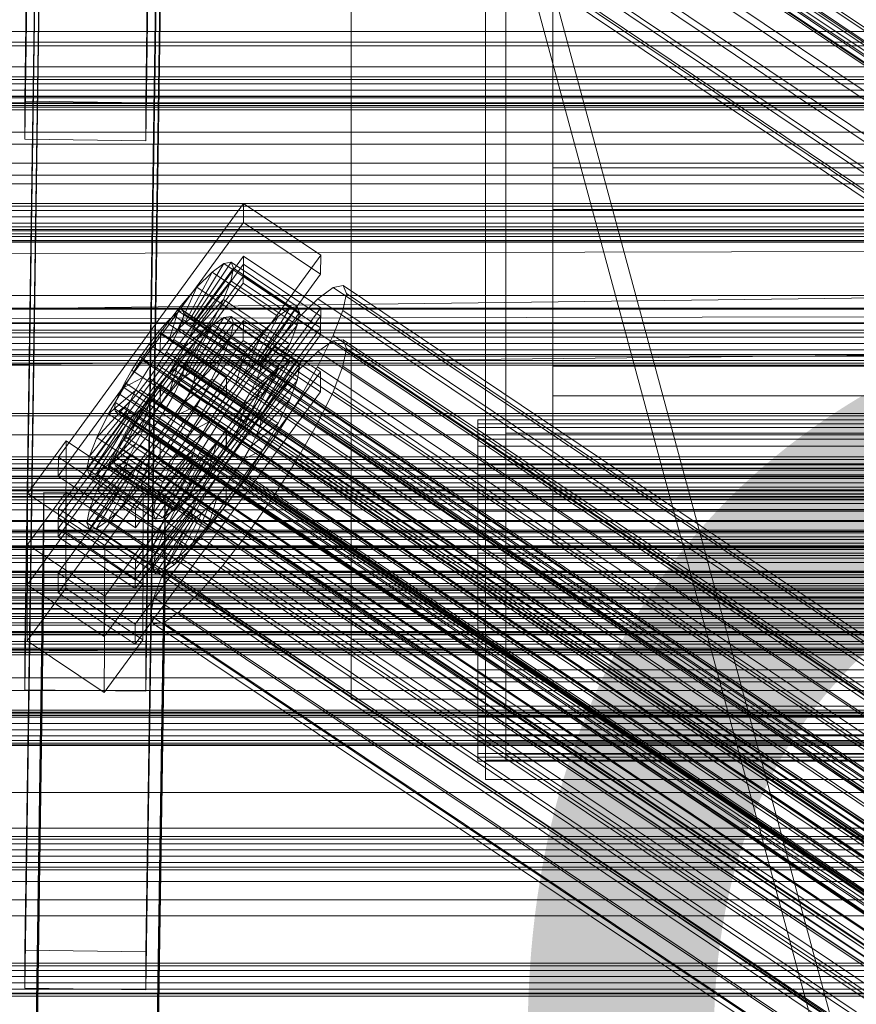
# Model space of a CAD drawing. Header units: millimetres. Extents: x -2233 to 65662, y -50530 to 6847.
# Tile 238 of 256: x -379 to -255, y -33329 to -33182. Entities that reach past the tile are written whole.
import ezdxf

# ---------------------------------------------------------------- set-up
doc = ezdxf.new("R2010")
doc.units = ezdxf.units.MM
for name, color, linetype, lineweight in [('COTAS_O', 1, 'Continuous', 0), ('frontal_briquetadora', 7, 'Continuous', 0), ('frontal_C01', 7, 'Continuous', 0), ('frontal_C02', 7, 'Continuous', 0), ('frontal_C03', 7, 'Continuous', 0), ('frontal_dosificador', 7, 'Continuous', 0), ('frontal_secador', 7, 'Continuous', 0)]:
    doc.layers.add(name, color=color, linetype=linetype, lineweight=lineweight)
doc.dimstyles.new('R19_100', dxfattribs={"dimtxt": 250, "dimasz": 150, "dimexe": 150, "dimexo": 80, "dimgap": 100, "dimtad": 1, "dimtih": 1, "dimtoh": 1, "dimdsep": 46, "dimcen": 0.09, "dimadec": 0, "dimazin": 0, "dimtfac": 1, "dimtdec": 4, "dimtofl": 0, "dimtmove": 0, "dimatfit": 3, "dimfxl": 1, "dimtolj": 1, "dimtzin": 0, "dimarcsym": 0})

# ---------------------------------------------------------------- blocks, each defined once
blk = doc.blocks.new('DIM_R32_42')
at = {"layer": 'COTAS_O'}
for p, q in [((-650, -33700), (50, -33700)), ((50, -33700), (5, -33850)), ((50, -34900), (50, -33700)), ((50, -33700), (95, -33850)), ((50, -34900), (5, -34750)), ((50, -34900), (95, -34750)), ((-650, -34900), (50, -34900))]:
    blk.add_line(p, q, dxfattribs=at)
blk.add_text('1200 O', height=250, rotation=90, dxfattribs=at).set_placement((-50, -34300))

msp = doc.modelspace()

# ---------------------------------------------------------------- linework, layer by layer
at = {"layer": 'frontal_briquetadora'}
for p, q in [((-170, -33670), (-305, -33170)), ((-167, -33670), (-302, -33170))]:
    msp.add_line(p, q, dxfattribs=at)
at = {"layer": 'frontal_C01'}
for p, q in [((-378.512, -33194.239), (-375.644, -32999.864)), ((-357.646, -33000.108), (-360.514, -33194.484)), ((-378.512, -33199.885), (-375.644, -33005.509)), ((-360.514, -33200.129), (-357.646, -33005.754)), ((-363.648, -33109.816), (-149.85, -33253.504)), ((-364.471, -33111.466), (-150.672, -33255.154)), ((-361.352, -33110.896), (-147.554, -33254.584)), ((-364.989, -33112.785), (-151.191, -33256.473)), ((-363.664, -33113.408), (-149.865, -33257.097)), ((-362.596, -33112.348), (-148.798, -33256.036)), ((-365.168, -33113.683), (-151.369, -33257.372)), ((-364.995, -33114.1), (-151.196, -33257.788)), ((-364.482, -33114.006), (-150.683, -33257.694)), ((-352.519, -33120.291), (-168.21, -33244.16)), ((-345.291, -33123.691), (-160.982, -33247.56)), ((-378.512, -33320.517), (-375.644, -33126.142)), ((-357.646, -33126.386), (-360.514, -33320.762)), ((-355.541, -33125.563), (-171.232, -33249.432)), ((-349.061, -33128.612), (-164.752, -33252.481)), ((-357.863, -33130.219), (-173.554, -33254.089)), ((-378.512, -33326.163), (-375.644, -33131.787)), ((-360.514, -33326.407), (-357.646, -33132.031)), ((-359.326, -33133.942), (-175.016, -33257.811)), ((-352.572, -33132.708), (-168.263, -33256.578)), ((-359.83, -33136.477), (-175.521, -33260.347)), ((-355.584, -33135.702), (-171.275, -33259.571)), ((-359.341, -33137.653), (-175.032, -33261.522)), ((-357.893, -33137.388), (-173.584, -33261.258)), ((-300, -33204.143), (-300, -33166.179)), ((-300, -33173.768), (-300, -33210.34)), ((-425, -33189.122), (425, -33189.122)), ((-360.514, -33194.484), (-378.512, -33194.239)), ((-378.512, -33194.239), (-378.512, -33199.885)), ((-360.514, -33200.129), (-360.514, -33194.484)), ((-378.512, -33199.885), (-360.514, -33200.129)), ((425, -33200.634), (-425, -33200.634)), ((425, -33203.46), (-425, -33203.46)), ((-300, -33233.648), (-300, -33204.143)), ((300, -33204.143), (-300, -33204.143)), ((-373.501, -33247.154), (-345.969, -33209.443)), ((-345.981, -33212.266), (-345.969, -33209.443)), ((-345.969, -33209.443), (-334.501, -33217.151)), ((-300, -33210.34), (-300, -33238.029)), ((300, -33210.34), (-300, -33210.34)), ((-345.981, -33212.266), (-373.513, -33249.977)), ((-334.513, -33219.973), (-345.981, -33212.266)), ((-425, -33214.972), (425, -33214.972)), ((-334.501, -33217.151), (-362.033, -33254.862)), ((-334.501, -33217.151), (-334.513, -33219.973)), ((-373.539, -33256.187), (-346.008, -33218.475)), ((-353.892, -33226.597), (-348.918, -33218.382)), ((-353.378, -33226.504), (-347.835, -33218.184)), ((-348.918, -33218.382), (-350.645, -33219.644)), ((-347.835, -33218.184), (-348.918, -33218.382)), ((-348.918, -33218.382), (-339.088, -33224.988)), ((-347.835, -33218.184), (-338.005, -33224.791)), ((-347.47, -33219.064), (-347.835, -33218.184)), ((-346.02, -33221.298), (-346.008, -33218.475)), ((-346.008, -33218.475), (-334.539, -33226.183)), ((-362.045, -33257.684), (-334.513, -33219.973)), ((-354.71, -33227.195), (-350.645, -33219.644)), ((-353.205, -33226.92), (-347.47, -33219.064)), ((-350.645, -33219.644), (-352.899, -33221.883)), ((-350.645, -33219.644), (-340.816, -33226.25)), ((-347.847, -33220.96), (-347.47, -33219.064)), ((-347.47, -33219.064), (-337.64, -33225.67)), ((-346.02, -33221.298), (-373.551, -33259.009)), ((-355.777, -33228.256), (-352.899, -33221.883)), ((-352.899, -33221.883), (-355.525, -33224.947)), ((-353.384, -33227.819), (-347.847, -33220.96)), ((-352.899, -33221.883), (-343.069, -33228.489)), ((-348.941, -33223.745), (-347.847, -33220.96)), ((-347.847, -33220.96), (-338.017, -33227.567)), ((-334.551, -33229.005), (-346.02, -33221.298)), ((-331.181, -33221.668), (-332.629, -33221.933)), ((-330.692, -33222.844), (-331.181, -33221.668)), ((-331.181, -33221.668), (-146.872, -33345.538)), ((-332.629, -33221.933), (-334.938, -33223.619)), ((-332.629, -33221.933), (-148.32, -33345.802)), ((-331.197, -33225.379), (-330.692, -33222.844)), ((-330.692, -33222.844), (-146.383, -33346.713)), ((-353.902, -33229.138), (-348.941, -33223.745)), ((-350.678, -33227.228), (-348.941, -33223.745)), ((-348.941, -33223.745), (-339.111, -33230.351)), ((-338.005, -33224.791), (-343.549, -33233.11)), ((-339.088, -33224.988), (-338.005, -33224.791)), ((-338.005, -33224.791), (-337.64, -33225.67)), ((-334.938, -33223.619), (-337.95, -33226.613)), ((-334.938, -33223.619), (-150.629, -33347.489)), ((-334.539, -33226.183), (-362.071, -33263.894)), ((-355.525, -33224.947), (-358.345, -33228.628)), ((-356.348, -33226.094), (-357.415, -33227.155)), ((-357.021, -33229.707), (-355.525, -33224.947)), ((-355.53, -33225.496), (-356.348, -33226.094)), ((-356.348, -33226.094), (-142.549, -33369.782)), ((-355.017, -33225.403), (-355.53, -33225.496)), ((-355.53, -33225.496), (-141.731, -33369.185)), ((-355.525, -33224.947), (-345.695, -33231.554)), ((-355.022, -33226.717), (-354.844, -33225.819)), ((-354.844, -33225.819), (-355.017, -33225.403)), ((-355.017, -33225.403), (-141.218, -33369.091)), ((-354.844, -33225.819), (-141.045, -33369.507)), ((-340.816, -33226.25), (-344.88, -33233.801)), ((-339.088, -33224.988), (-344.062, -33233.204)), ((-337.64, -33225.67), (-343.376, -33233.527)), ((-343.069, -33228.489), (-340.816, -33226.25)), ((-340.816, -33226.25), (-339.088, -33224.988)), ((-337.64, -33225.67), (-338.017, -33227.567)), ((-334.539, -33226.183), (-334.551, -33229.005)), ((-332.659, -33229.102), (-331.197, -33225.379)), ((-331.197, -33225.379), (-146.887, -33349.249)), ((-357.415, -33227.155), (-358.659, -33228.606)), ((-357.415, -33227.155), (-143.617, -33370.843)), ((-355.777, -33228.256), (-354.71, -33227.195)), ((-355.541, -33228.037), (-355.022, -33226.717)), ((-355.022, -33226.717), (-141.224, -33370.406)), ((-354.725, -33230.787), (-350.678, -33227.228)), ((-354.71, -33227.195), (-353.892, -33226.597)), ((-344.88, -33233.801), (-354.71, -33227.195)), ((-353.892, -33226.597), (-353.378, -33226.504)), ((-344.062, -33233.204), (-353.892, -33226.597)), ((-353.205, -33226.92), (-353.384, -33227.819)), ((-343.549, -33233.11), (-353.378, -33226.504)), ((-353.378, -33226.504), (-353.205, -33226.92)), ((-343.376, -33233.527), (-353.205, -33226.92)), ((-352.938, -33231.172), (-350.678, -33227.228)), ((-350.678, -33227.228), (-340.848, -33233.834)), ((-338.017, -33227.567), (-343.554, -33234.425)), ((-337.95, -33226.613), (-341.461, -33230.71)), ((-338.017, -33227.567), (-339.111, -33230.351)), ((-337.95, -33226.613), (-153.641, -33350.482)), ((-362.083, -33266.717), (-334.551, -33229.005)), ((-358.345, -33228.628), (-361.166, -33232.674)), ((-358.659, -33228.606), (-359.995, -33230.35)), ((-358.659, -33228.606), (-144.861, -33372.295)), ((-358.345, -33228.628), (-358.357, -33231.451)), ((-348.515, -33235.235), (-358.345, -33228.628)), ((-357.021, -33229.707), (-355.777, -33228.256)), ((-356.363, -33229.686), (-355.541, -33228.037)), ((-345.947, -33234.862), (-355.777, -33228.256)), ((-355.541, -33228.037), (-141.742, -33371.725)), ((-353.902, -33229.138), (-354.725, -33230.787)), ((-353.384, -33227.819), (-353.902, -33229.138)), ((-344.073, -33235.744), (-353.902, -33229.138)), ((-343.554, -33234.425), (-353.384, -33227.819)), ((-343.069, -33228.489), (-345.947, -33234.862)), ((-345.695, -33231.554), (-343.069, -33228.489)), ((-334.981, -33233.758), (-332.659, -33229.102)), ((-332.659, -33229.102), (-148.35, -33352.971)), ((-359.995, -33230.35), (-361.332, -33232.266)), ((-146.196, -33374.038), (-359.995, -33230.35)), ((-358.357, -33231.451), (-357.021, -33229.707)), ((-357.434, -33231.554), (-356.363, -33229.686)), ((-347.191, -33236.314), (-357.021, -33229.707)), ((-356.363, -33229.686), (-142.565, -33373.375)), ((-339.111, -33230.351), (-344.073, -33235.744)), ((-339.111, -33230.351), (-340.848, -33233.834)), ((-359.693, -33233.367), (-358.357, -33231.451)), ((-358.68, -33233.514), (-357.434, -33231.554)), ((-358.357, -33231.451), (-348.527, -33238.057)), ((-357.434, -33231.554), (-143.635, -33375.243)), ((-354.725, -33230.787), (-355.796, -33232.656)), ((-355.796, -33232.656), (-352.938, -33231.172)), ((-355.569, -33235.308), (-352.938, -33231.172)), ((-344.895, -33237.394), (-354.725, -33230.787)), ((-352.938, -33231.172), (-343.108, -33237.778)), ((-348.515, -33235.235), (-345.695, -33231.554)), ((-345.695, -33231.554), (-347.191, -33236.314)), ((-341.461, -33230.71), (-345.231, -33235.63)), ((-341.461, -33230.71), (-157.152, -33354.579)), ((-361.166, -33232.674), (-363.797, -33236.81)), ((-361.332, -33232.266), (-362.578, -33234.225)), ((-361.332, -33232.266), (-147.533, -33375.955)), ((-359.693, -33233.367), (-361.166, -33232.674)), ((-361.166, -33232.674), (-351.336, -33239.281)), ((-360.939, -33235.327), (-359.693, -33233.367)), ((-360.017, -33235.43), (-358.68, -33233.514)), ((-349.863, -33239.974), (-359.693, -33233.367)), ((-358.68, -33233.514), (-144.881, -33377.202)), ((-355.796, -33232.656), (-357.042, -33234.615)), ((-345.966, -33239.262), (-355.796, -33232.656)), ((-344.062, -33233.204), (-344.88, -33233.801)), ((-343.549, -33233.11), (-344.062, -33233.204)), ((-343.554, -33234.425), (-343.376, -33233.527)), ((-343.376, -33233.527), (-343.549, -33233.11)), ((-362.578, -33234.225), (-363.648, -33236.094)), ((-362.578, -33234.225), (-148.779, -33377.914)), ((-357.042, -33234.615), (-358.378, -33236.531)), ((-357.042, -33234.615), (-355.569, -33235.308)), ((-347.212, -33241.221), (-357.042, -33234.615)), ((-345.947, -33234.862), (-347.191, -33236.314)), ((-344.88, -33233.801), (-345.947, -33234.862)), ((-340.848, -33233.834), (-344.895, -33237.394)), ((-344.073, -33235.744), (-343.554, -33234.425)), ((-340.848, -33233.834), (-343.108, -33237.778)), ((-338.003, -33239.03), (-334.981, -33233.758)), ((-334.981, -33233.758), (-150.672, -33357.627)), ((-300, -33252.681), (-300, -33233.648)), ((300, -33233.648), (-300, -33233.648)), ((-363.648, -33236.094), (-364.471, -33237.743)), ((-360.939, -33235.327), (-363.797, -33236.81)), ((-363.648, -33236.094), (-149.85, -33379.782)), ((-362.01, -33237.195), (-360.939, -33235.327)), ((-361.352, -33237.174), (-360.017, -33235.43)), ((-351.109, -33241.933), (-360.939, -33235.327)), ((-360.017, -33235.43), (-146.218, -33379.119)), ((-358.378, -33236.531), (-359.714, -33238.275)), ((-358.39, -33239.354), (-355.569, -33235.308)), ((-358.378, -33236.531), (-358.39, -33239.354)), ((-348.548, -33243.138), (-358.378, -33236.531)), ((-355.569, -33235.308), (-345.739, -33241.914)), ((-351.336, -33239.281), (-348.515, -33235.235)), ((-345.231, -33235.63), (-349.002, -33241.039)), ((-348.527, -33238.057), (-348.515, -33235.235)), ((-347.191, -33236.314), (-348.527, -33238.057)), ((-160.922, -33359.5), (-345.231, -33235.63)), ((-344.895, -33237.394), (-344.073, -33235.744)), ((-363.797, -33236.81), (-366.057, -33240.754)), ((-362.01, -33237.195), (-366.057, -33240.754)), ((-364.471, -33237.743), (-364.989, -33239.062)), ((-364.471, -33237.743), (-150.672, -33381.432)), ((-363.797, -33236.81), (-353.967, -33243.417)), ((-362.833, -33238.844), (-362.01, -33237.195)), ((-362.596, -33238.625), (-361.352, -33237.174)), ((-352.18, -33243.801), (-362.01, -33237.195)), ((-361.352, -33237.174), (-147.554, -33380.862)), ((-345.966, -33239.262), (-344.895, -33237.394)), ((-343.108, -33237.778), (-345.966, -33239.262)), ((-343.108, -33237.778), (-345.739, -33241.914)), ((-362.833, -33238.844), (-367.794, -33244.237)), ((-364.989, -33239.062), (-365.168, -33239.961)), ((-364.989, -33239.062), (-151.191, -33382.751)), ((-363.664, -33239.686), (-362.596, -33238.625)), ((-363.351, -33240.163), (-362.833, -33238.844)), ((-353.003, -33245.451), (-362.833, -33238.844)), ((-362.596, -33238.625), (-148.798, -33382.314)), ((-359.714, -33238.275), (-361.21, -33243.035)), ((-361.21, -33243.035), (-358.39, -33239.354)), ((-359.714, -33238.275), (-360.958, -33239.726)), ((-349.884, -33244.881), (-359.714, -33238.275)), ((-358.39, -33239.354), (-348.56, -33245.96)), ((-353.967, -33243.417), (-351.336, -33239.281)), ((-351.336, -33239.281), (-349.863, -33239.974)), ((-348.527, -33238.057), (-349.863, -33239.974)), ((-347.212, -33241.221), (-345.966, -33239.262)), ((-341.52, -33244.56), (-338.003, -33239.03)), ((-338.003, -33239.03), (-153.694, -33362.9)), ((-300, -33238.029), (-300, -33254.949)), ((300, -33238.029), (-300, -33238.029)), ((-363.351, -33240.163), (-368.888, -33247.022)), ((-366.057, -33240.754), (-367.794, -33244.237)), ((-362.025, -33240.787), (-366.09, -33248.338)), ((-366.057, -33240.754), (-356.228, -33247.361)), ((-365.168, -33239.961), (-364.995, -33240.377)), ((-365.168, -33239.961), (-151.369, -33383.649)), ((-364.995, -33240.377), (-364.482, -33240.284)), ((-364.995, -33240.377), (-151.196, -33384.066)), ((-364.482, -33240.284), (-363.664, -33239.686)), ((-364.482, -33240.284), (-150.683, -33383.972)), ((-360.958, -33239.726), (-363.836, -33246.099)), ((-363.664, -33239.686), (-149.865, -33383.374)), ((-363.53, -33241.062), (-363.351, -33240.163)), ((-353.521, -33246.77), (-363.351, -33240.163)), ((-362.025, -33240.787), (-362.843, -33241.385)), ((-360.958, -33239.726), (-362.025, -33240.787)), ((-352.196, -33247.393), (-362.025, -33240.787)), ((-351.128, -33246.333), (-360.958, -33239.726)), ((-349.863, -33239.974), (-351.109, -33241.933)), ((-363.53, -33241.062), (-369.265, -33248.918)), ((-363.357, -33241.478), (-368.9, -33249.798)), ((-362.843, -33241.385), (-367.817, -33249.6)), ((-363.357, -33241.478), (-363.53, -33241.062)), ((-353.7, -33247.668), (-363.53, -33241.062)), ((-362.843, -33241.385), (-363.357, -33241.478)), ((-353.527, -33248.085), (-363.357, -33241.478)), ((-353.014, -33247.991), (-362.843, -33241.385)), ((-353.967, -33243.417), (-351.109, -33241.933)), ((-349.002, -33241.039), (-352.519, -33246.569)), ((-351.109, -33241.933), (-352.18, -33243.801)), ((-349.002, -33241.039), (-164.693, -33364.909)), ((-345.739, -33241.914), (-348.56, -33245.96)), ((-348.548, -33243.138), (-347.212, -33241.221)), ((-345.739, -33241.914), (-347.212, -33241.221)), ((-363.836, -33246.099), (-361.21, -33243.035)), ((-361.21, -33243.035), (-351.38, -33249.641)), ((-356.228, -33247.361), (-353.967, -33243.417)), ((-356.228, -33247.361), (-352.18, -33243.801)), ((-352.18, -33243.801), (-353.003, -33245.451)), ((-349.884, -33244.881), (-348.548, -33243.138)), ((-348.56, -33245.96), (-348.548, -33243.138)), ((-378.086, -33252.593), (-372.35, -33244.736)), ((-372.408, -33258.285), (-372.35, -33244.736)), ((-372.35, -33244.736), (-360.882, -33252.444)), ((-367.794, -33244.237), (-368.888, -33247.022)), ((-367.794, -33244.237), (-357.964, -33250.843)), ((-351.38, -33249.641), (-349.884, -33244.881)), ((-351.128, -33246.333), (-349.884, -33244.881)), ((-345.291, -33249.969), (-341.52, -33244.56)), ((-341.52, -33244.56), (-157.211, -33368.429)), ((-366.09, -33248.338), (-363.836, -33246.099)), ((-363.836, -33246.099), (-354.006, -33252.705)), ((-359.058, -33253.628), (-353.521, -33246.77)), ((-357.964, -33250.843), (-353.003, -33245.451)), ((-352.519, -33246.569), (-355.541, -33251.841)), ((-354.006, -33252.705), (-351.128, -33246.333)), ((-353.521, -33246.77), (-353.7, -33247.668)), ((-353.003, -33245.451), (-353.521, -33246.77)), ((-352.519, -33246.569), (-168.21, -33370.438)), ((-352.196, -33247.393), (-351.128, -33246.333)), ((-348.56, -33245.96), (-351.38, -33249.641)), ((-373.501, -33247.154), (-373.513, -33249.977)), ((-362.033, -33254.862), (-373.501, -33247.154)), ((-368.888, -33247.022), (-369.265, -33248.918)), ((-368.888, -33247.022), (-359.058, -33253.628)), ((-359.436, -33255.525), (-353.7, -33247.668)), ((-359.07, -33256.404), (-353.527, -33248.085)), ((-357.987, -33256.206), (-353.014, -33247.991)), ((-357.964, -33250.843), (-356.228, -33247.361)), ((-356.26, -33254.945), (-352.196, -33247.393)), ((-353.7, -33247.668), (-353.527, -33248.085)), ((-353.527, -33248.085), (-353.014, -33247.991)), ((-353.014, -33247.991), (-352.196, -33247.393)), ((-369.265, -33248.918), (-368.9, -33249.798)), ((-369.265, -33248.918), (-359.436, -33255.525)), ((-368.9, -33249.798), (-367.817, -33249.6)), ((-367.817, -33249.6), (-366.09, -33248.338)), ((-367.817, -33249.6), (-357.987, -33256.206)), ((-366.09, -33248.338), (-356.26, -33254.945)), ((-351.38, -33249.641), (-354.006, -33252.705)), ((-373.513, -33249.977), (-362.045, -33257.684)), ((-368.9, -33249.798), (-359.07, -33256.404)), ((-359.058, -33253.628), (-357.964, -33250.843)), ((-349.061, -33254.889), (-345.291, -33249.969)), ((-345.291, -33249.969), (-160.982, -33373.838)), ((-378.512, -33446.795), (-375.644, -33252.419)), ((-378.086, -33252.593), (-378.143, -33266.141)), ((-366.618, -33260.3), (-378.086, -33252.593)), ((-375.644, -33258.065), (-375.644, -33252.419)), ((-375.644, -33252.419), (-357.646, -33252.664)), ((-360.882, -33252.444), (-366.618, -33260.3)), ((-360.882, -33252.444), (-360.939, -33265.992)), ((-355.541, -33251.841), (-357.863, -33256.497)), ((-355.541, -33251.841), (-171.232, -33375.71)), ((-357.646, -33252.664), (-360.514, -33447.039)), ((-359.436, -33255.525), (-359.058, -33253.628)), ((-357.646, -33252.664), (-357.646, -33258.309)), ((-354.006, -33252.705), (-356.26, -33254.945)), ((-300, -33259.947), (-300, -33252.681)), ((300, -33252.681), (-300, -33252.681)), ((-362.045, -33257.684), (-362.033, -33254.862)), ((-359.07, -33256.404), (-359.436, -33255.525)), ((-356.26, -33254.945), (-357.987, -33256.206)), ((-352.572, -33258.986), (-349.061, -33254.889)), ((-349.061, -33254.889), (-164.752, -33378.759)), ((-300, -33254.949), (-300, -33259.947)), ((300, -33254.949), (-300, -33254.949)), ((-373.539, -33256.187), (-373.551, -33259.009)), ((-362.071, -33263.894), (-373.539, -33256.187)), ((-357.863, -33256.497), (-359.326, -33260.22)), ((-357.987, -33256.206), (-359.07, -33256.404)), ((-357.863, -33256.497), (-173.554, -33380.366)), ((-378.512, -33452.44), (-375.644, -33258.065)), ((-372.408, -33258.285), (-378.143, -33266.141)), ((-357.646, -33258.309), (-375.644, -33258.065)), ((-360.939, -33265.992), (-372.408, -33258.285)), ((-360.514, -33452.685), (-357.646, -33258.309)), ((-373.551, -33259.009), (-362.083, -33266.717)), ((-355.584, -33261.98), (-352.572, -33258.986)), ((-352.572, -33258.986), (-168.263, -33382.855)), ((300, -33259.947), (-300, -33259.947)), ((-366.675, -33273.849), (-366.618, -33260.3)), ((-359.326, -33260.22), (-359.83, -33262.755)), ((-359.326, -33260.22), (-175.016, -33384.089)), ((-359.83, -33262.755), (-359.341, -33263.931)), ((-359.83, -33262.755), (-175.521, -33386.624)), ((-357.893, -33263.666), (-355.584, -33261.98)), ((-355.584, -33261.98), (-171.275, -33385.849)), ((-362.083, -33266.717), (-362.071, -33263.894)), ((-359.341, -33263.931), (-357.893, -33263.666)), ((-359.341, -33263.931), (-175.032, -33387.8)), ((-357.893, -33263.666), (-173.584, -33387.535)), ((-378.143, -33266.141), (-366.675, -33273.849)), ((-366.675, -33273.849), (-360.939, -33265.992)), ((-425, -33315.399), (425, -33315.399)), ((-360.514, -33320.762), (-378.512, -33320.517)), ((-378.512, -33320.517), (-378.512, -33326.163)), ((-360.514, -33326.407), (-360.514, -33320.762)), ((425, -33326.911), (-425, -33326.911)), ((-378.512, -33326.163), (-360.514, -33326.407))]:
    msp.add_line(p, q, dxfattribs=at)
at = {"layer": 'frontal_C02'}
for p, q in [((-378.512, -33275.795), (-375.644, -33082.39)), ((-357.646, -33082.633), (-360.514, -33276.038)), ((-378.512, -33281.756), (-375.644, -33088.351)), ((-360.514, -33282), (-357.646, -33088.595)), ((-310, -33244.514), (-310, -33113.371)), ((-307, -33113.371), (-307, -33244.514)), ((-330, -33274.241), (-330, -33140.605)), ((-310, -33274.241), (-310, -33140.605)), ((-330, -33149.546), (-330, -33283.183)), ((-310, -33283.183), (-310, -33149.546)), ((-310, -33292.241), (-310, -33161.099)), ((-307, -33292.241), (-307, -33161.099)), ((-310, -33163.962), (-310, -33295.105)), ((450, -33194.595), (-450, -33194.595)), ((-450, -33206.517), (450, -33206.517)), ((-373.501, -33254.816), (-345.969, -33217.293)), ((-345.981, -33220.274), (-345.969, -33217.293)), ((-345.969, -33217.293), (-334.501, -33224.963)), ((-345.981, -33220.274), (-373.513, -33257.796)), ((-334.513, -33227.943), (-345.981, -33220.274)), ((-334.501, -33224.963), (-362.033, -33262.485)), ((-353.378, -33234.59), (-347.835, -33226.268)), ((-347.835, -33226.268), (-348.918, -33226.386)), ((-347.835, -33226.268), (-338.005, -33232.841)), ((-347.47, -33227.227), (-347.835, -33226.268)), ((-334.501, -33224.963), (-334.513, -33227.943)), ((-373.539, -33264.354), (-346.008, -33226.831)), ((-354.71, -33235.208), (-350.645, -33227.573)), ((-353.892, -33234.646), (-348.918, -33226.386)), ((-353.205, -33235.044), (-347.47, -33227.227)), ((-350.645, -33227.573), (-352.899, -33229.749)), ((-348.918, -33226.386), (-350.645, -33227.573)), ((-350.645, -33227.573), (-340.816, -33234.147)), ((-348.918, -33226.386), (-339.088, -33232.959)), ((-347.847, -33229.199), (-347.47, -33227.227)), ((-347.47, -33227.227), (-337.64, -33233.801)), ((-346.02, -33229.812), (-346.008, -33226.831)), ((-346.008, -33226.831), (-334.539, -33234.5)), ((-362.045, -33265.466), (-334.513, -33227.943)), ((-353.384, -33235.978), (-347.847, -33229.199)), ((-348.941, -33232.049), (-347.847, -33229.199)), ((-347.847, -33229.199), (-338.017, -33235.773)), ((-346.02, -33229.812), (-373.551, -33267.334)), ((-355.777, -33236.239), (-352.899, -33229.749)), ((-352.899, -33229.749), (-355.525, -33232.766)), ((-352.899, -33229.749), (-343.069, -33236.323)), ((-334.551, -33237.481), (-346.02, -33229.812)), ((-332.629, -33229.864), (-334.938, -33231.451)), ((-331.181, -33229.706), (-332.629, -33229.864)), ((-332.629, -33229.864), (-148.32, -33353.118)), ((-330.692, -33230.989), (-331.181, -33229.706)), ((-331.181, -33229.706), (-146.872, -33352.961)), ((-353.902, -33237.328), (-348.941, -33232.049)), ((-350.678, -33235.582), (-348.941, -33232.049)), ((-348.941, -33232.049), (-339.111, -33238.622)), ((-334.938, -33231.451), (-337.95, -33234.361)), ((-334.938, -33231.451), (-150.629, -33354.706)), ((-331.197, -33233.625), (-330.692, -33230.989)), ((-330.692, -33230.989), (-146.383, -33354.244)), ((-355.525, -33232.766), (-358.345, -33236.417)), ((-357.021, -33237.668), (-355.525, -33232.766)), ((-355.53, -33233.55), (-356.348, -33234.113)), ((-355.017, -33233.494), (-355.53, -33233.55)), ((-355.53, -33233.55), (-141.731, -33376.525)), ((-355.525, -33232.766), (-345.695, -33239.339)), ((-354.844, -33233.949), (-355.017, -33233.494)), ((-355.017, -33233.494), (-141.218, -33376.47)), ((-339.088, -33232.959), (-344.062, -33241.219)), ((-338.005, -33232.841), (-343.549, -33241.163)), ((-340.816, -33234.147), (-339.088, -33232.959)), ((-339.088, -33232.959), (-338.005, -33232.841)), ((-338.005, -33232.841), (-337.64, -33233.801)), ((-334.539, -33234.5), (-362.071, -33272.023)), ((-356.348, -33234.113), (-357.415, -33235.143)), ((-356.348, -33234.113), (-142.549, -33377.088)), ((-355.541, -33236.233), (-355.022, -33234.883)), ((-355.022, -33234.883), (-354.844, -33233.949)), ((-355.022, -33234.883), (-141.224, -33377.858)), ((-354.844, -33233.949), (-141.045, -33376.924)), ((-354.71, -33235.208), (-353.892, -33234.646)), ((-353.892, -33234.646), (-353.378, -33234.59)), ((-344.062, -33241.219), (-353.892, -33234.646)), ((-353.205, -33235.044), (-353.384, -33235.978)), ((-343.549, -33241.163), (-353.378, -33234.59)), ((-353.378, -33234.59), (-353.205, -33235.044)), ((-343.376, -33241.618), (-353.205, -33235.044)), ((-340.816, -33234.147), (-344.88, -33241.782)), ((-337.64, -33233.801), (-343.376, -33241.618)), ((-343.069, -33236.323), (-340.816, -33234.147)), ((-337.95, -33234.361), (-341.461, -33238.393)), ((-337.64, -33233.801), (-338.017, -33235.773)), ((-337.95, -33234.361), (-153.641, -33357.615)), ((-334.539, -33234.5), (-334.551, -33237.481)), ((-332.659, -33237.434), (-331.197, -33233.625)), ((-331.197, -33233.625), (-146.887, -33356.88)), ((-358.345, -33236.417), (-361.166, -33240.454)), ((-357.415, -33235.143), (-358.659, -33236.572)), ((-358.345, -33236.417), (-358.357, -33239.397)), ((-348.515, -33242.99), (-358.345, -33236.417)), ((-357.415, -33235.143), (-143.617, -33378.119)), ((-357.021, -33237.668), (-355.777, -33236.239)), ((-356.363, -33237.906), (-355.541, -33236.233)), ((-355.777, -33236.239), (-354.71, -33235.208)), ((-345.947, -33242.813), (-355.777, -33236.239)), ((-355.541, -33236.233), (-141.742, -33379.208)), ((-354.725, -33239.002), (-350.678, -33235.582)), ((-344.88, -33241.782), (-354.71, -33235.208)), ((-353.384, -33235.978), (-353.902, -33237.328)), ((-343.554, -33242.552), (-353.384, -33235.978)), ((-352.938, -33239.558), (-350.678, -33235.582)), ((-350.678, -33235.582), (-340.848, -33242.155)), ((-343.069, -33236.323), (-345.947, -33242.813)), ((-345.695, -33239.339), (-343.069, -33236.323)), ((-338.017, -33235.773), (-343.554, -33242.552)), ((-338.017, -33235.773), (-339.111, -33238.622)), ((-362.083, -33275.003), (-334.551, -33237.481)), ((-358.659, -33236.572), (-359.995, -33238.302)), ((-358.659, -33236.572), (-144.861, -33379.548)), ((-358.357, -33239.397), (-357.021, -33237.668)), ((-357.434, -33239.79), (-356.363, -33237.906)), ((-347.191, -33244.241), (-357.021, -33237.668)), ((-356.363, -33237.906), (-142.565, -33380.882)), ((-353.902, -33237.328), (-354.725, -33239.002)), ((-344.073, -33243.902), (-353.902, -33237.328)), ((-334.981, -33242.158), (-332.659, -33237.434)), ((-332.659, -33237.434), (-148.35, -33360.689)), ((-359.995, -33238.302), (-361.332, -33240.214)), ((-146.196, -33381.277), (-359.995, -33238.302)), ((-359.693, -33241.31), (-358.357, -33239.397)), ((-358.357, -33239.397), (-348.527, -33245.971)), ((-354.725, -33239.002), (-355.796, -33240.885)), ((-344.895, -33245.575), (-354.725, -33239.002)), ((-348.515, -33242.99), (-345.695, -33239.339)), ((-345.695, -33239.339), (-347.191, -33244.241)), ((-341.461, -33238.393), (-345.231, -33243.274)), ((-339.111, -33238.622), (-344.073, -33243.902)), ((-341.461, -33238.393), (-157.152, -33361.648)), ((-339.111, -33238.622), (-340.848, -33242.155)), ((-361.166, -33240.454), (-363.797, -33244.602)), ((-361.332, -33240.214), (-362.578, -33242.179)), ((-361.332, -33240.214), (-147.533, -33383.189)), ((-359.693, -33241.31), (-361.166, -33240.454)), ((-361.166, -33240.454), (-351.336, -33247.028)), ((-358.68, -33241.754), (-357.434, -33239.79)), ((-357.434, -33239.79), (-143.635, -33382.765)), ((-355.796, -33240.885), (-357.042, -33242.85)), ((-355.796, -33240.885), (-352.938, -33239.558)), ((-345.966, -33247.459), (-355.796, -33240.885)), ((-355.569, -33243.706), (-352.938, -33239.558)), ((-352.938, -33239.558), (-343.108, -33246.131)), ((-362.578, -33242.179), (-363.648, -33244.062)), ((-362.578, -33242.179), (-148.779, -33385.154)), ((-360.939, -33243.275), (-359.693, -33241.31)), ((-360.017, -33243.667), (-358.68, -33241.754)), ((-349.863, -33247.883), (-359.693, -33241.31)), ((-358.68, -33241.754), (-144.881, -33384.73)), ((-344.88, -33241.782), (-345.947, -33242.813)), ((-340.848, -33242.155), (-344.895, -33245.575)), ((-344.062, -33241.219), (-344.88, -33241.782)), ((-343.549, -33241.163), (-344.062, -33241.219)), ((-343.554, -33242.552), (-343.376, -33241.618)), ((-343.376, -33241.618), (-343.549, -33241.163)), ((-340.848, -33242.155), (-343.108, -33246.131)), ((-338.003, -33247.473), (-334.981, -33242.158)), ((-334.981, -33242.158), (-150.672, -33365.412)), ((-311.15, -33242.755), (-311.15, -33241.621)), ((-311.15, -33241.621), (-311.15, -33242.218)), ((-311.15, -33241.621), (311.15, -33241.621)), ((-311.15, -33242.218), (-311.15, -33244.503)), ((-311.15, -33242.218), (311.15, -33242.218)), ((-360.939, -33243.275), (-363.797, -33244.602)), ((-362.01, -33245.158), (-360.939, -33243.275)), ((-361.352, -33245.396), (-360.017, -33243.667)), ((-351.109, -33249.848), (-360.939, -33243.275)), ((-360.017, -33243.667), (-146.218, -33386.642)), ((-358.39, -33247.743), (-355.569, -33243.706)), ((-357.042, -33242.85), (-358.378, -33244.762)), ((-357.042, -33242.85), (-355.569, -33243.706)), ((-347.212, -33249.424), (-357.042, -33242.85)), ((-355.569, -33243.706), (-345.739, -33250.279)), ((-351.336, -33247.028), (-348.515, -33242.99)), ((-345.231, -33243.274), (-349.002, -33248.671)), ((-348.527, -33245.971), (-348.515, -33242.99)), ((-345.947, -33242.813), (-347.191, -33244.241)), ((-160.922, -33366.529), (-345.231, -33243.274)), ((-344.073, -33243.902), (-343.554, -33242.552)), ((-311.15, -33245.54), (-311.15, -33242.755)), ((-311.15, -33242.755), (311.15, -33242.755)), ((-307, -33244.514), (-307, -33243.62)), ((-307, -33243.62), (307, -33243.62)), ((-307, -33291.347), (-307, -33243.62)), ((-363.797, -33244.602), (-366.057, -33248.578)), ((-362.01, -33245.158), (-366.057, -33248.578)), ((-363.648, -33244.062), (-364.471, -33245.736)), ((-363.797, -33244.602), (-353.967, -33251.175)), ((-363.648, -33244.062), (-149.85, -33387.038)), ((-362.833, -33246.832), (-362.01, -33245.158)), ((-352.18, -33251.731), (-362.01, -33245.158)), ((-358.378, -33244.762), (-359.714, -33246.492)), ((-358.378, -33244.762), (-358.39, -33247.743)), ((-348.548, -33251.336), (-358.378, -33244.762)), ((-347.191, -33244.241), (-348.527, -33245.971)), ((-344.895, -33245.575), (-344.073, -33243.902)), ((-311.15, -33244.503), (-311.15, -33248.321)), ((-311.15, -33244.503), (311.15, -33244.503)), ((-307, -33244.514), (-310, -33244.514)), ((-310, -33244.514), (-310, -33292.241)), ((-307, -33292.241), (-307, -33244.514)), ((307, -33244.514), (-307, -33244.514)), ((-364.471, -33245.736), (-364.989, -33247.086)), ((-364.471, -33245.736), (-150.672, -33388.711)), ((-362.596, -33246.825), (-361.352, -33245.396)), ((-361.352, -33245.396), (-147.554, -33388.372)), ((-359.714, -33246.492), (-361.21, -33251.394)), ((-359.714, -33246.492), (-360.958, -33247.921)), ((-349.884, -33253.065), (-359.714, -33246.492)), ((-348.527, -33245.971), (-349.863, -33247.883)), ((-345.966, -33247.459), (-344.895, -33245.575)), ((-343.108, -33246.131), (-345.966, -33247.459)), ((-343.108, -33246.131), (-345.739, -33250.279)), ((-311.15, -33249.788), (-311.15, -33245.54)), ((-311.15, -33245.54), (311.15, -33245.54)), ((-363.351, -33248.181), (-368.888, -33254.961)), ((-362.833, -33246.832), (-367.794, -33252.111)), ((-364.989, -33247.086), (-365.168, -33248.02)), ((-365.168, -33248.02), (-364.995, -33248.474)), ((-365.168, -33248.02), (-151.369, -33390.995)), ((-364.989, -33247.086), (-151.191, -33390.061)), ((-364.482, -33248.418), (-363.664, -33247.856)), ((-360.958, -33247.921), (-363.836, -33254.41)), ((-363.664, -33247.856), (-362.596, -33246.825)), ((-363.664, -33247.856), (-149.865, -33390.831)), ((-363.53, -33249.115), (-363.351, -33248.181)), ((-363.351, -33248.181), (-362.833, -33246.832)), ((-353.521, -33254.755), (-363.351, -33248.181)), ((-353.003, -33253.405), (-362.833, -33246.832)), ((-362.596, -33246.825), (-148.798, -33389.8)), ((-360.958, -33247.921), (-362.025, -33248.951)), ((-361.21, -33251.394), (-358.39, -33247.743)), ((-351.128, -33254.494), (-360.958, -33247.921)), ((-358.39, -33247.743), (-348.56, -33254.316)), ((-353.967, -33251.175), (-351.336, -33247.028)), ((-351.336, -33247.028), (-349.863, -33247.883)), ((-349.863, -33247.883), (-351.109, -33249.848)), ((-347.212, -33249.424), (-345.966, -33247.459)), ((-341.52, -33253.018), (-338.003, -33247.473)), ((-338.003, -33247.473), (-153.694, -33370.728)), ((-363.53, -33249.115), (-369.265, -33256.933)), ((-363.357, -33249.57), (-368.9, -33257.892)), ((-362.843, -33249.514), (-367.817, -33257.774)), ((-366.057, -33248.578), (-367.794, -33252.111)), ((-362.025, -33248.951), (-366.09, -33256.587)), ((-366.057, -33248.578), (-356.228, -33255.152)), ((-364.995, -33248.474), (-364.482, -33248.418)), ((-364.995, -33248.474), (-151.196, -33391.45)), ((-364.482, -33248.418), (-150.683, -33391.394)), ((-363.357, -33249.57), (-363.53, -33249.115)), ((-353.7, -33255.689), (-363.53, -33249.115)), ((-362.843, -33249.514), (-363.357, -33249.57)), ((-353.527, -33256.143), (-363.357, -33249.57)), ((-362.025, -33248.951), (-362.843, -33249.514)), ((-353.014, -33256.088), (-362.843, -33249.514)), ((-352.196, -33255.525), (-362.025, -33248.951)), ((-349.002, -33248.671), (-352.519, -33254.216)), ((-349.002, -33248.671), (-164.693, -33371.926)), ((-348.548, -33251.336), (-347.212, -33249.424)), ((-345.739, -33250.279), (-347.212, -33249.424)), ((-311.15, -33248.321), (-311.15, -33253.412)), ((-311.15, -33248.321), (311.15, -33248.321)), ((-356.228, -33255.152), (-353.967, -33251.175)), ((-353.967, -33251.175), (-351.109, -33249.848)), ((-351.109, -33249.848), (-352.18, -33251.731)), ((-345.739, -33250.279), (-348.56, -33254.316)), ((-311.15, -33255.209), (-311.15, -33249.788)), ((-311.15, -33249.788), (311.15, -33249.788)), ((-378.086, -33260.176), (-372.35, -33252.358)), ((-372.408, -33266.665), (-372.35, -33252.358)), ((-372.35, -33252.358), (-360.882, -33260.028)), ((-367.794, -33252.111), (-368.888, -33254.961)), ((-367.794, -33252.111), (-357.964, -33258.685)), ((-363.836, -33254.41), (-361.21, -33251.394)), ((-361.21, -33251.394), (-351.38, -33257.968)), ((-356.228, -33255.152), (-352.18, -33251.731)), ((-352.18, -33251.731), (-353.003, -33253.405)), ((-349.884, -33253.065), (-348.548, -33251.336)), ((-348.56, -33254.316), (-348.548, -33251.336)), ((-357.964, -33258.685), (-353.003, -33253.405)), ((-353.003, -33253.405), (-353.521, -33254.755)), ((-351.38, -33257.968), (-349.884, -33253.065)), ((-351.128, -33254.494), (-349.884, -33253.065)), ((-345.291, -33258.415), (-341.52, -33253.018)), ((-341.52, -33253.018), (-157.211, -33376.273)), ((-311.15, -33253.412), (-311.15, -33259.43)), ((-311.15, -33253.412), (311.15, -33253.412)), ((-373.501, -33254.816), (-373.513, -33257.796)), ((-362.033, -33262.485), (-373.501, -33254.816)), ((-368.888, -33254.961), (-369.265, -33256.933)), ((-368.888, -33254.961), (-359.058, -33261.534)), ((-366.09, -33256.587), (-363.836, -33254.41)), ((-363.836, -33254.41), (-354.006, -33260.984)), ((-359.058, -33261.534), (-353.521, -33254.755)), ((-357.964, -33258.685), (-356.228, -33255.152)), ((-356.26, -33263.16), (-352.196, -33255.525)), ((-352.519, -33254.216), (-355.541, -33259.532)), ((-354.006, -33260.984), (-351.128, -33254.494)), ((-353.521, -33254.755), (-353.7, -33255.689)), ((-353.014, -33256.088), (-352.196, -33255.525)), ((-352.519, -33254.216), (-168.21, -33377.471)), ((-352.196, -33255.525), (-351.128, -33254.494)), ((-348.56, -33254.316), (-351.38, -33257.968)), ((-311.15, -33261.434), (-311.15, -33255.209)), ((-311.15, -33255.209), (311.15, -33255.209)), ((-369.265, -33256.933), (-368.9, -33257.892)), ((-369.265, -33256.933), (-359.436, -33263.506)), ((-367.817, -33257.774), (-366.09, -33256.587)), ((-366.09, -33256.587), (-356.26, -33263.16)), ((-359.436, -33263.506), (-353.7, -33255.689)), ((-359.07, -33264.466), (-353.527, -33256.143)), ((-357.987, -33264.348), (-353.014, -33256.088)), ((-353.7, -33255.689), (-353.527, -33256.143)), ((-353.527, -33256.143), (-353.014, -33256.088)), ((-440, -33258.008), (440, -33258.008)), ((-440, -33258.219), (440, -33258.219)), ((-440, -33258.409), (440, -33258.409)), ((-373.513, -33257.796), (-362.045, -33265.466)), ((-368.9, -33257.892), (-367.817, -33257.774)), ((-368.9, -33257.892), (-359.07, -33264.466)), ((-367.817, -33257.774), (-357.987, -33264.348)), ((-351.38, -33257.968), (-354.006, -33260.984)), ((-349.061, -33263.296), (-345.291, -33258.415)), ((-345.291, -33258.415), (-160.982, -33381.67)), ((-440, -33259.029), (440, -33259.029)), ((-440, -33259.396), (440, -33259.396)), ((-359.058, -33261.534), (-357.964, -33258.685)), ((-355.541, -33259.532), (-357.863, -33264.255)), ((-355.541, -33259.532), (-171.232, -33382.786)), ((-311.15, -33259.43), (-311.15, -33265.963)), ((311.15, -33259.43), (-311.15, -33259.43)), ((-440, -33260.382), (440, -33260.382)), ((-440, -33260.901), (440, -33260.901)), ((-378.512, -33453.649), (-375.644, -33260.244)), ((-378.086, -33260.176), (-378.143, -33274.482)), ((-366.618, -33267.845), (-378.086, -33260.176)), ((-375.644, -33266.205), (-375.644, -33260.244)), ((-375.644, -33260.244), (-357.646, -33260.487)), ((-360.882, -33260.028), (-366.618, -33267.845)), ((-360.882, -33260.028), (-360.939, -33274.334)), ((-357.646, -33260.487), (-360.514, -33453.892)), ((-357.646, -33260.487), (-357.646, -33266.448)), ((-354.006, -33260.984), (-356.26, -33263.16)), ((-311.15, -33268.038), (-311.15, -33261.434)), ((-311.15, -33261.434), (311.15, -33261.434)), ((-440, -33262.186), (440, -33262.186)), ((-440, -33262.822), (440, -33262.822)), ((-362.045, -33265.466), (-362.033, -33262.485)), ((-359.436, -33263.506), (-359.058, -33261.534)), ((440, -33264.318), (-440, -33264.318)), ((-373.539, -33264.354), (-373.551, -33267.334)), ((-362.071, -33272.023), (-373.539, -33264.354)), ((-359.07, -33264.466), (-359.436, -33263.506)), ((-357.863, -33264.255), (-359.326, -33268.064)), ((-357.987, -33264.348), (-359.07, -33264.466)), ((-356.26, -33263.16), (-357.987, -33264.348)), ((-357.863, -33264.255), (-173.554, -33387.509)), ((-352.572, -33267.329), (-349.061, -33263.296)), ((-349.061, -33263.296), (-164.752, -33386.551)), ((-440, -33265.028), (440, -33265.028)), ((-440, -33266.633), (440, -33266.633)), ((-378.512, -33459.61), (-375.644, -33266.205)), ((-372.408, -33266.665), (-378.143, -33274.482)), ((-357.646, -33266.448), (-375.644, -33266.205)), ((-360.939, -33274.334), (-372.408, -33266.665)), ((-360.514, -33459.853), (-357.646, -33266.448)), ((-311.15, -33265.963), (-311.15, -33272.567)), ((-311.15, -33265.963), (311.15, -33265.963)), ((-440, -33267.368), (440, -33267.368)), ((-373.551, -33267.334), (-362.083, -33275.003)), ((-366.675, -33282.151), (-366.618, -33267.845)), ((-359.326, -33268.064), (-359.83, -33270.7)), ((-359.326, -33268.064), (-175.016, -33391.319)), ((-355.584, -33270.238), (-352.572, -33267.329)), ((-352.572, -33267.329), (-168.263, -33390.583)), ((-311.15, -33274.571), (-311.15, -33268.038)), ((-311.15, -33268.038), (311.15, -33268.038)), ((-440, -33268.973), (440, -33268.973)), ((-440, -33269.683), (440, -33269.683)), ((-440, -33271.178), (440, -33271.178)), ((-425, -33270.442), (425, -33270.442)), ((-359.83, -33270.7), (-359.341, -33271.983)), ((-359.83, -33270.7), (-175.521, -33393.955)), ((-357.893, -33271.825), (-355.584, -33270.238)), ((-355.584, -33270.238), (-171.275, -33393.492)), ((-440, -33271.815), (440, -33271.815)), ((-440, -33273.099), (440, -33273.099)), ((-362.083, -33275.003), (-362.071, -33272.023)), ((-359.341, -33271.983), (-357.893, -33271.825)), ((-359.341, -33271.983), (-175.032, -33395.238)), ((-357.893, -33271.825), (-173.584, -33395.08)), ((-311.15, -33272.567), (-311.15, -33278.791)), ((-311.15, -33272.567), (311.15, -33272.567)), ((-440, -33273.619), (440, -33273.619)), ((-440, -33274.604), (440, -33274.604)), ((-378.143, -33274.482), (-366.675, -33282.151)), ((-366.675, -33282.151), (-360.939, -33274.334)), ((-310, -33274.241), (-330, -33274.241)), ((-330, -33274.241), (-330, -33283.183)), ((-311.15, -33280.588), (-311.15, -33274.571)), ((-311.15, -33274.571), (311.15, -33274.571)), ((-310, -33283.183), (-310, -33274.241)), ((-440, -33274.972), (440, -33274.972)), ((-440, -33275.591), (440, -33275.591)), ((-440, -33275.781), (440, -33275.781)), ((-440, -33275.993), (440, -33275.993)), ((-360.514, -33276.038), (-378.512, -33275.795)), ((-378.512, -33275.795), (-378.512, -33281.756)), ((-360.514, -33282), (-360.514, -33276.038)), ((-311.15, -33278.791), (-311.15, -33284.212)), ((-311.15, -33278.791), (311.15, -33278.791)), ((425, -33281.896), (-425, -33281.896)), ((-378.512, -33281.756), (-360.514, -33282)), ((-311.15, -33285.679), (-311.15, -33280.588)), ((-311.15, -33280.588), (311.15, -33280.588)), ((-330, -33283.183), (-310, -33283.183)), ((-311.15, -33284.212), (-311.15, -33288.46)), ((-311.15, -33284.212), (311.15, -33284.212)), ((425, -33285.583), (-425, -33285.583)), ((-311.15, -33289.498), (-311.15, -33285.679)), ((-311.15, -33285.679), (311.15, -33285.679)), ((-311.15, -33288.46), (-311.15, -33291.246)), ((-311.15, -33288.46), (311.15, -33288.46)), ((-311.15, -33291.783), (-311.15, -33289.498)), ((-311.15, -33289.498), (311.15, -33289.498)), ((-311.15, -33291.246), (-311.15, -33292.379)), ((-311.15, -33291.246), (311.15, -33291.246)), ((-311.15, -33292.379), (-311.15, -33291.783)), ((-311.15, -33291.783), (311.15, -33291.783)), ((307, -33291.347), (-307, -33291.347)), ((-307, -33291.347), (-307, -33292.241)), ((-311.15, -33292.379), (311.15, -33292.379)), ((310, -33292.241), (-310, -33292.241)), ((-310, -33292.241), (-310, -33295.105)), ((-310, -33292.241), (-307, -33292.241)), ((-307, -33292.241), (307, -33292.241)), ((-310, -33295.105), (310, -33295.105)), ((-425, -33297.037), (425, -33297.037))]:
    msp.add_line(p, q, dxfattribs=at)
at = {"layer": 'frontal_C03'}
for p, q in [((1250, -33190.61), (-1250, -33190.61)), ((1250, -33190.996), (-1250, -33190.996)), ((1250, -33191.662), (-1250, -33191.662)), ((-1250, -33192.595), (1250, -33192.595)), ((1250, -33193.536), (-1250, -33193.536)), ((1250, -33194.469), (-1250, -33194.469)), ((1250, -33195.135), (-1250, -33195.135)), ((1250, -33195.521), (-1250, -33195.521)), ((1250, -33209.444), (-1250, -33209.444)), ((1250, -33209.83), (-1250, -33209.83)), ((1250, -33210.496), (-1250, -33210.496)), ((-1250, -33211.429), (1250, -33211.429)), ((1250, -33212.37), (-1250, -33212.37)), ((1250, -33213.303), (-1250, -33213.303)), ((1250, -33213.969), (-1250, -33213.969)), ((1250, -33214.355), (-1250, -33214.355)), ((1250, -33227.209), (-1250, -33227.209)), ((1250, -33227.295), (-1250, -33227.295)), ((1250, -33228.278), (-1250, -33228.278)), ((1250, -33228.664), (-1250, -33228.664)), ((1250, -33229.33), (-1250, -33229.33)), ((-1250, -33230.262), (1250, -33230.262)), ((1250, -33231.204), (-1250, -33231.204)), ((1250, -33231.908), (-1250, -33231.908)), ((1250, -33232.137), (-1250, -33232.137)), ((1250, -33232.152), (-1250, -33232.152)), ((1250, -33232.802), (-1250, -33232.802)), ((1250, -33233.189), (-1250, -33233.189)), ((1250, -33240.675), (-1250, -33240.675)), ((1250, -33241.042), (-1250, -33241.042)), ((1250, -33247.112), (-1250, -33247.112)), ((1250, -33247.498), (-1250, -33247.498)), ((1250, -33248.164), (-1250, -33248.164)), ((1496, -33248.815), (-1496, -33248.815)), ((1496, -33248.842), (-1496, -33248.842)), ((-1250, -33249.096), (1250, -33249.096)), ((1496, -33250.284), (-1496, -33250.284)), ((1496, -33250.36), (-1496, -33250.36)), ((1250, -33250.038), (-1250, -33250.038)), ((1250, -33250.97), (-1250, -33250.97)), ((1250, -33251.636), (-1250, -33251.636)), ((1250, -33252.022), (-1250, -33252.022)), ((1250, -33252.178), (-1250, -33252.178)), ((-1250, -33252.61), (1250, -33252.61)), ((1496, -33253.024), (-1496, -33253.024)), ((1496, -33253.138), (-1496, -33253.138)), ((1496, -33256.618), (-1496, -33256.618)), ((-1496, -33256.753), (1496, -33256.753)), ((1496, -33260.52), (-1496, -33260.52)), ((1496, -33260.655), (-1496, -33260.655)), ((1496, -33264.135), (-1496, -33264.135)), ((1496, -33264.249), (-1496, -33264.249)), ((1250, -33264.663), (-1250, -33264.663)), ((1250, -33265.095), (-1250, -33265.095)), ((1496, -33266.913), (-1496, -33266.913)), ((1496, -33266.989), (-1496, -33266.989)), ((1250, -33265.946), (-1250, -33265.946)), ((1250, -33266.332), (-1250, -33266.332)), ((1250, -33266.998), (-1250, -33266.998)), ((1496, -33268.431), (-1496, -33268.431)), ((1496, -33268.457), (-1496, -33268.457)), ((-1250, -33267.93), (1250, -33267.93)), ((1250, -33268.872), (-1250, -33268.872)), ((1250, -33269.804), (-1250, -33269.804)), ((1250, -33270.47), (-1250, -33270.47)), ((1250, -33270.856), (-1250, -33270.856)), ((1250, -33276.231), (-1250, -33276.231)), ((1250, -33276.597), (-1250, -33276.597)), ((1250, -33284.78), (-1250, -33284.78)), ((1250, -33285.12), (-1250, -33285.12)), ((1250, -33285.166), (-1250, -33285.166)), ((1250, -33285.365), (-1250, -33285.365)), ((1250, -33285.832), (-1250, -33285.832)), ((-1250, -33286.764), (1250, -33286.764)), ((1250, -33287.706), (-1250, -33287.706)), ((1250, -33288.638), (-1250, -33288.638)), ((1250, -33289.304), (-1250, -33289.304)), ((1250, -33289.69), (-1250, -33289.69)), ((1250, -33289.978), (-1250, -33289.978)), ((1250, -33290.064), (-1250, -33290.064)), ((1250, -33303.614), (-1250, -33303.614)), ((1250, -33304), (-1250, -33304)), ((1250, -33304.666), (-1250, -33304.666)), ((-1250, -33305.598), (1250, -33305.598)), ((1250, -33306.54), (-1250, -33306.54)), ((1250, -33307.472), (-1250, -33307.472)), ((1250, -33308.138), (-1250, -33308.138)), ((1250, -33308.524), (-1250, -33308.524)), ((1250, -33322.448), (-1250, -33322.448)), ((1250, -33322.834), (-1250, -33322.834)), ((1250, -33323.5), (-1250, -33323.5)), ((-1250, -33324.432), (1250, -33324.432)), ((1250, -33325.374), (-1250, -33325.374)), ((1250, -33326.306), (-1250, -33326.306)), ((1250, -33326.972), (-1250, -33326.972)), ((1250, -33327.358), (-1250, -33327.358))]:
    msp.add_line(p, q, dxfattribs=at)
at = {"layer": 'frontal_dosificador'}
msp.add_line((-230, -33280), (-1770, -33280), dxfattribs=at)
at = {"layer": 'frontal_secador'}
for p, q in [((1250, -33183.856), (-1250, -33183.856)), ((1250, -33185.455), (-1250, -33185.455)), ((1250, -33186), (-1250, -33186)), ((1360, -33193.5), (-1360, -33193.5)), ((1250, -33193.75), (-1250, -33193.75)), ((1360, -33194.863), (-1360, -33194.863)), ((1360, -33198.859), (-1360, -33198.859)), ((1360, -33205.216), (-1360, -33205.216)), ((1250, -33212.924), (-1250, -33212.924)), ((1360, -33213.5), (-1360, -33213.5)), ((413, -33215), (-433.02, -33225.78)), ((413, -33215), (-424.22, -33216.98)), ((413, -33215), (-417.18, -33215.22)), ((-413, -33215), (413, -33215)), ((1360, -33223.147), (-1360, -33223.147)), ((407, -33225), (-423.38, -33233.82)), ((407, -33225), (-416.18, -33226.62)), ((407, -33225), (-410.42, -33225.18)), ((-407, -33225), (407, -33225)), ((-1360, -33233.5), (1360, -33233.5)), ((-1250, -33233.5), (1250, -33233.5)), ((1360, -33243.853), (-1360, -33243.853)), ((-1400, -33250), (1400, -33250)), ((-1250, -33250), (1250, -33250)), ((1360, -33253.5), (-1360, -33253.5)), ((1250, -33254.076), (-1250, -33254.076)), ((-1250, -33255), (1250, -33255)), ((1360, -33261.784), (-1360, -33261.784)), ((1360, -33268.141), (-1360, -33268.141)), ((1360, -33272.137), (-1360, -33272.137)), ((1360, -33273.5), (-1360, -33273.5)), ((1250, -33273.25), (-1250, -33273.25)), ((1250, -33289.715), (-1250, -33289.715)), ((1250, -33302.349), (-1250, -33302.349)), ((1250, -33310.291), (-1250, -33310.291)), ((1250, -33313), (-1250, -33313))]:
    msp.add_line(p, q, dxfattribs=at)

# ---------------------------------------------------------------- dimensions: what is measured, and where the dimension line sits
at = {"layer": 'COTAS_O'}
dim = msp.add_aligned_dim(p1=(-650, -34900), p2=(-650, -33700), distance=-700, text='<> O', dimstyle='R19_100', dxfattribs=at)
dim.commit()
dim.dimension.update_dxf_attribs({"geometry": 'DIM_R32_42', "text_midpoint": (50, -34300)})

doc.saveas('drawing.dxf')
